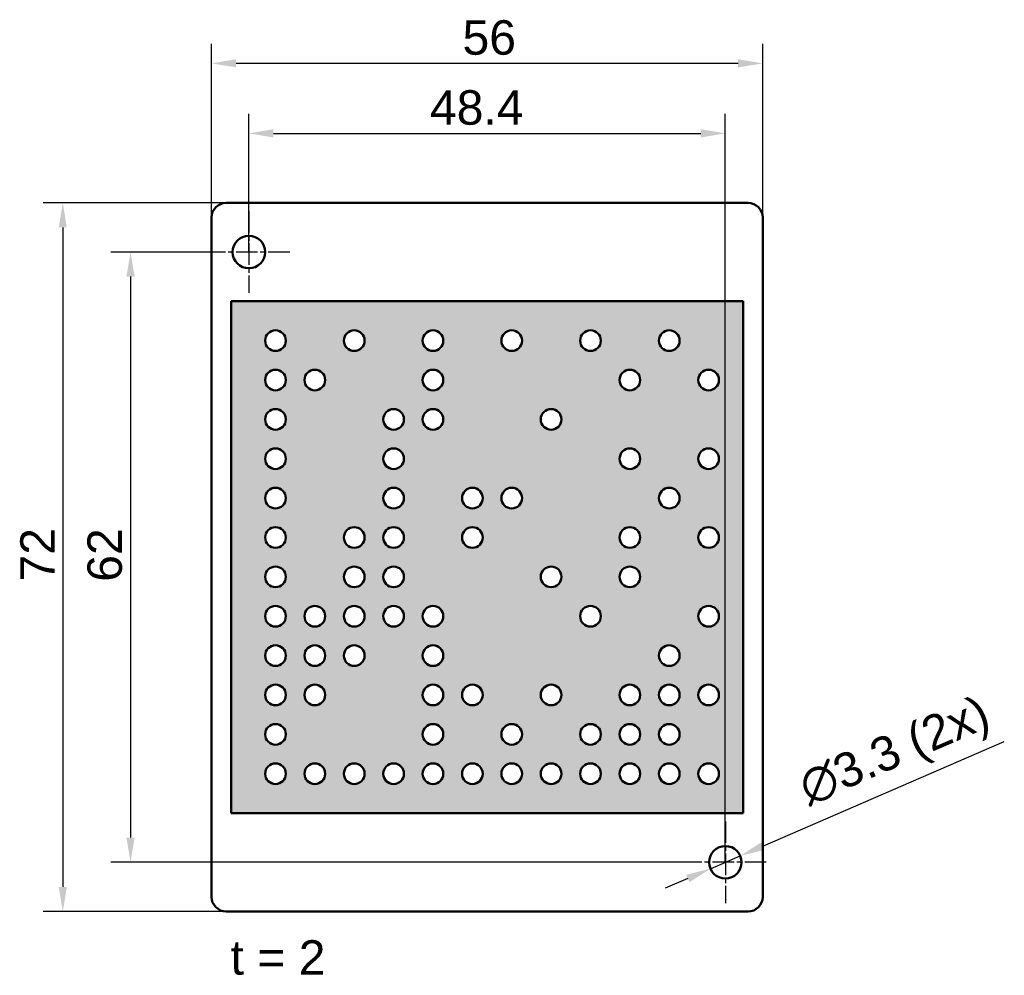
# Model space of a CAD drawing. Header units: millimetres. Extents: x 57 to 157, y 35 to 132.
import ezdxf

# ---------------------------------------------------------------- set-up
doc = ezdxf.new("R2010")
doc.units = ezdxf.units.MM
doc.linetypes.add('CHAIN', pattern=[0.3543, 0.2362, -0.0295, 0.0591, -0.0295])
for name, color, linetype, lineweight in [('Bemaßungen(DIN)', 179, 'Continuous', 25), ('Mittelpunktmarkierung(DIN)', 179, 'Continuous', 25), ('Schraffur', 179, 'Continuous', 9), ('Sichtbare Kanten(DIN)', 179, 'Continuous', 50), ('Skizziergeometrie(DIN)', 179, 'Continuous', 50), ('Symbole(DIN)', 179, 'Continuous', 25)]:
    doc.layers.add(name, color=color, linetype=linetype, lineweight=lineweight)
doc.styles.add('Aktuell-DIN', font='arial.ttf')
doc.styles.add('STANDARD-BSI~0', font='arial.ttf')
doc.dimstyles.new('Katalogzeichnungen', dxfattribs={"dimtxt": 3.5, "dimasz": 2.5, "dimexe": 2, "dimexo": 0, "dimgap": 0.8, "dimtad": 1, "dimrnd": 1e-08, "dimdsep": 46, "dimtxsty": 'STANDARD-BSI~0', "dimcen": 0.09, "dimdle": 10, "dimclrd": 250, "dimclre": 250, "dimclrt": 250, "dimazin": 2, "dimtfac": 1, "dimtmove": 0, "dimatfit": 3, "dimfxl": 1, "dimtolj": 1, "dimtzin": 0, "dimlwd": 25, "dimlwe": 25, "dimarcsym": 0})

# ---------------------------------------------------------------- blocks, each defined once
blk = doc.blocks.new('*D18')
at = {"layer": 'Bemaßungen(DIN)', "color": 250, "linetype": 'Continuous', "lineweight": 25}
for p, q in [((80.31, 108.56), (80.31, 122.62)), ((128.71, 46.56), (128.71, 122.62)), ((82.81, 120.62), (126.21, 120.62))]:
    blk.add_line(p, q, dxfattribs=at)
at = {"layer": 'Bemaßungen(DIN)', "color": 250, "linetype": 'Continuous'}
for points in [[(82.81, 121.04), (82.81, 120.2), (80.31, 120.62)], [(126.21, 121.04), (126.21, 120.2), (128.71, 120.62)]]:
    blk.add_solid(points, dxfattribs=at)
at = {"layer": 'Defpoints', "color": 0, "linetype": 'Continuous'}
for p in [(128.71, 120.62), (80.31, 108.56), (128.71, 46.56)]:
    blk.add_point(p, dxfattribs=at)
at = {"layer": 'Bemaßungen(DIN)', "color": 250, "linetype": 'Continuous', "lineweight": 25, "insert": (98.7, 125), "char_height": 3.5, "attachment_point": 1, "style": 'STANDARD-BSI~0'}
blk.add_mtext('\\A1;48.4', dxfattribs=at)
blk = doc.blocks.new('*D19')
at = {"layer": 'Bemaßungen(DIN)', "color": 250, "linetype": 'Continuous', "lineweight": 25}
for p, q in [((76.16, 108.56), (66.29, 108.56)), ((68.29, 106.06), (68.29, 49.06)), ((124.56, 46.56), (66.29, 46.56))]:
    blk.add_line(p, q, dxfattribs=at)
at = {"layer": 'Bemaßungen(DIN)', "color": 250, "linetype": 'Continuous'}
for points in [[(67.87, 106.06), (68.7, 106.06), (68.29, 108.56)], [(67.87, 49.06), (68.7, 49.06), (68.29, 46.56)]]:
    blk.add_solid(points, dxfattribs=at)
at = {"layer": 'Defpoints', "color": 0, "linetype": 'Continuous'}
for p in [(76.16, 108.56), (68.29, 46.56), (124.56, 46.56)]:
    blk.add_point(p, dxfattribs=at)
at = {"layer": 'Bemaßungen(DIN)', "color": 250, "linetype": 'Continuous', "lineweight": 25, "insert": (63.91, 75.06), "char_height": 3.5, "attachment_point": 1, "rotation": 90, "style": 'STANDARD-BSI~0'}
blk.add_mtext('\\A1;62', dxfattribs=at)
blk = doc.blocks.new('*D20')
at = {"layer": 'Bemaßungen(DIN)', "color": 250, "linetype": 'Continuous', "lineweight": 25}
for p, q in [((132.52, 48.21), (157.05, 58.82)), ((127.2, 45.9), (130.23, 47.21)), ((124.9, 44.91), (122.61, 43.92))]:
    blk.add_line(p, q, dxfattribs=at)
at = {"layer": 'Bemaßungen(DIN)', "color": 250, "linetype": 'Continuous'}
for points in [[(132.36, 48.59), (132.69, 47.82), (130.23, 47.21)], [(124.74, 45.29), (125.07, 44.53), (127.2, 45.9)]]:
    blk.add_solid(points, dxfattribs=at)
at = {"layer": 'Defpoints', "color": 0, "linetype": 'Continuous'}
for p in [(130.23, 47.21), (127.2, 45.9)]:
    blk.add_point(p, dxfattribs=at)
at = {"layer": 'Bemaßungen(DIN)', "color": 250, "linetype": 'Continuous', "lineweight": 25, "insert": (135.79, 55.57), "char_height": 3.5, "attachment_point": 1, "rotation": 23.3968, "style": 'STANDARD-BSI~0'}
blk.add_mtext('\\A1;\\fArial|b0|i0;∅3.3 (2x)', dxfattribs=at)
blk = doc.blocks.new('*D21')
at = {"layer": 'Bemaßungen(DIN)', "color": 250, "linetype": 'Continuous', "lineweight": 25}
for p, q in [((76.51, 112.06), (76.51, 129.73)), ((132.51, 112.06), (132.51, 129.73)), ((130.01, 127.73), (79.01, 127.73))]:
    blk.add_line(p, q, dxfattribs=at)
at = {"layer": 'Bemaßungen(DIN)', "color": 250, "linetype": 'Continuous'}
for points in [[(79.01, 128.15), (79.01, 127.32), (76.51, 127.73)], [(130.01, 128.15), (130.01, 127.32), (132.51, 127.73)]]:
    blk.add_solid(points, dxfattribs=at)
at = {"layer": 'Defpoints', "color": 0, "linetype": 'Continuous'}
for p in [(76.51, 127.73), (76.51, 112.06), (132.51, 112.06)]:
    blk.add_point(p, dxfattribs=at)
at = {"layer": 'Bemaßungen(DIN)', "color": 250, "linetype": 'Continuous', "lineweight": 25, "insert": (102.01, 132.11), "char_height": 3.5, "attachment_point": 1, "style": 'STANDARD-BSI~0'}
blk.add_mtext('\\A1;56', dxfattribs=at)
blk = doc.blocks.new('*D22')
at = {"layer": 'Bemaßungen(DIN)', "color": 250, "linetype": 'Continuous', "lineweight": 25}
for p, q in [((78.01, 113.56), (59.41, 113.56)), ((61.41, 111.06), (61.41, 44.06)), ((78.01, 41.56), (59.41, 41.56))]:
    blk.add_line(p, q, dxfattribs=at)
at = {"layer": 'Bemaßungen(DIN)', "color": 250, "linetype": 'Continuous'}
for points in [[(60.99, 111.06), (61.82, 111.06), (61.41, 113.56)], [(60.99, 44.06), (61.82, 44.06), (61.41, 41.56)]]:
    blk.add_solid(points, dxfattribs=at)
at = {"layer": 'Defpoints', "color": 0, "linetype": 'Continuous'}
for p in [(78.01, 113.56), (61.41, 41.56), (78.01, 41.56)]:
    blk.add_point(p, dxfattribs=at)
at = {"layer": 'Bemaßungen(DIN)', "color": 250, "linetype": 'Continuous', "lineweight": 25, "insert": (57.09, 75.08), "char_height": 3.5, "attachment_point": 1, "rotation": 90, "style": 'STANDARD-BSI~0'}
blk.add_mtext('\\A1;72', dxfattribs=at)

msp = doc.modelspace()

# ---------------------------------------------------------------- hatches: boundary and pattern name
at = {"layer": 'Schraffur'}
h = msp.add_hatch(color=7, dxfattribs=at)
edge = h.paths.add_edge_path(flags=0)
edge.add_arc((119.013, 75.558), 1.05, 0, 360)
edge = h.paths.add_edge_path(flags=0)
edge.add_arc((115.013, 71.558), 1.05, 0, 360)
edge = h.paths.add_edge_path(flags=0)
edge.add_arc((111.013, 63.558), 1.05, 0, 360)
edge = h.paths.add_edge_path(flags=0)
edge.add_arc((107.013, 59.558), 1.05, 0, 360)
edge = h.paths.add_edge_path(flags=0)
edge.add_arc((103.013, 63.558), 1.05, 0, 360)
edge = h.paths.add_edge_path(flags=0)
edge.add_arc((99.013, 67.558), 1.05, 0, 360)
edge = h.paths.add_edge_path(flags=0)
edge.add_arc((99.013, 63.558), 1.05, 0, 360)
edge = h.paths.add_edge_path(flags=0)
edge.add_arc((95.013, 83.558), 1.05, 0, 360)
edge = h.paths.add_edge_path(flags=0)
edge.add_arc((95.013, 87.558), 1.05, 0, 360)
edge = h.paths.add_edge_path(flags=0)
edge.add_arc((95.013, 91.558), 1.05, 0, 360)
edge = h.paths.add_edge_path(flags=0)
edge.add_arc((91.013, 79.558), 1.05, 0, 360)
edge = h.paths.add_edge_path(flags=0)
edge.add_arc((91.013, 67.558), 1.05, 0, 360)
edge = h.paths.add_edge_path(flags=0)
edge.add_arc((91.013, 71.558), 1.05, 0, 360)
edge = h.paths.add_edge_path(flags=0)
edge.add_arc((87.013, 95.558), 1.05, 0, 360)
edge = h.paths.add_edge_path(flags=0)
edge.add_arc((99.013, 99.558), 1.05, 0, 360)
edge = h.paths.add_edge_path(flags=0)
edge.add_arc((83.013, 99.558), 1.05, 0, 360)
edge = h.paths.add_edge_path(flags=0)
edge.add_arc((127.013, 55.558), 1.05, 0, 360)
edge = h.paths.add_edge_path(flags=0)
edge.add_arc((83.013, 91.558), 1.05, 0, 360)
edge = h.paths.add_edge_path(flags=0)
edge.add_arc((123.013, 63.558), 1.05, 0, 360)
edge = h.paths.add_edge_path(flags=0)
edge.add_arc((119.013, 55.558), 1.05, 0, 360)
edge = h.paths.add_edge_path(flags=0)
edge.add_arc((119.013, 63.558), 1.05, 0, 360)
edge = h.paths.add_edge_path(flags=0)
edge.add_arc((123.013, 59.558), 1.05, 0, 360)
edge = h.paths.add_edge_path(flags=0)
edge.add_arc((127.013, 79.558), 1.05, 0, 360)
edge = h.paths.add_edge_path(flags=0)
edge.add_arc((127.013, 95.558), 1.05, 0, 360)
edge = h.paths.add_edge_path(flags=0)
edge.add_arc((119.013, 95.558), 1.05, 0, 360)
edge = h.paths.add_edge_path(flags=0)
edge.add_arc((123.013, 83.558), 1.05, 0, 360)
edge = h.paths.add_edge_path(flags=0)
edge.add_arc((127.013, 87.558), 1.05, 0, 360)
edge = h.paths.add_edge_path(flags=0)
edge.add_arc((95.013, 55.558), 1.05, 0, 360)
edge = h.paths.add_edge_path(flags=0)
edge.add_arc((83.013, 75.558), 1.05, 0, 360)
edge = h.paths.add_edge_path(flags=0)
edge.add_arc((83.013, 83.558), 1.05, 0, 360)
edge = h.paths.add_edge_path(flags=0)
edge.add_arc((83.013, 67.558), 1.05, 0, 360)
edge = h.paths.add_edge_path(flags=0)
edge.add_arc((83.013, 59.558), 1.05, 0, 360)
edge = h.paths.add_edge_path(flags=0)
edge.add_arc((87.013, 67.558), 1.05, 0, 360)
edge = h.paths.add_edge_path(flags=0)
edge.add_arc((123.013, 67.558), 1.05, 0, 360)
edge = h.paths.add_edge_path(flags=0)
edge.add_arc((127.013, 63.558), 1.05, 0, 360)
edge = h.paths.add_edge_path(flags=0)
edge.add_arc((107.013, 99.558), 1.05, 0, 360)
edge = h.paths.add_edge_path(flags=0)
edge.add_arc((115.013, 99.558), 1.05, 0, 360)
edge = h.paths.add_edge_path(flags=0)
edge.add_arc((123.013, 99.558), 1.05, 0, 360)
edge = h.paths.add_edge_path(flags=0)
edge.add_arc((99.013, 95.558), 1.05, 0, 360)
edge = h.paths.add_edge_path(flags=0)
edge.add_arc((99.013, 91.558), 1.05, 0, 360)
edge = h.paths.add_edge_path(flags=0)
edge.add_arc((111.013, 91.558), 1.05, 0, 360)
edge = h.paths.add_edge_path(flags=0)
edge.add_arc((127.013, 71.558), 1.05, 0, 360)
edge = h.paths.add_edge_path(flags=0)
edge.add_arc((119.013, 87.558), 1.05, 0, 360)
edge = h.paths.add_edge_path(flags=0)
edge.add_arc((103.013, 83.558), 1.05, 0, 360)
edge = h.paths.add_edge_path(flags=0)
edge.add_arc((107.013, 83.558), 1.05, 0, 360)
edge = h.paths.add_edge_path(flags=0)
edge.add_arc((91.013, 99.558), 1.05, 0, 360)
edge = h.paths.add_edge_path(flags=0)
edge.add_arc((123.013, 55.558), 1.05, 0, 360)
edge = h.paths.add_edge_path(flags=0)
edge.add_arc((83.013, 55.558), 1.05, 0, 360)
edge = h.paths.add_edge_path(flags=0)
edge.add_arc((83.013, 63.558), 1.05, 0, 360)
edge = h.paths.add_edge_path(flags=0)
edge.add_arc((83.013, 71.558), 1.05, 0, 360)
edge = h.paths.add_edge_path(flags=0)
edge.add_arc((83.013, 79.558), 1.05, 0, 360)
edge = h.paths.add_edge_path(flags=0)
edge.add_arc((83.013, 87.558), 1.05, 0, 360)
edge = h.paths.add_edge_path(flags=0)
edge.add_arc((83.013, 95.558), 1.05, 0, 360)
edge = h.paths.add_edge_path(flags=0)
edge.add_arc((119.013, 79.558), 1.05, 0, 360)
edge = h.paths.add_edge_path(flags=0)
edge.add_arc((111.013, 55.558), 1.05, 0, 360)
edge = h.paths.add_edge_path(flags=0)
edge.add_arc((103.013, 55.558), 1.05, 0, 360)
edge = h.paths.add_edge_path(flags=0)
edge.add_arc((115.013, 59.558), 1.05, 0, 360)
edge = h.paths.add_edge_path(flags=0)
edge.add_arc((119.013, 59.558), 1.05, 0, 360)
edge = h.paths.add_edge_path(flags=0)
edge.add_arc((99.013, 59.558), 1.05, 0, 360)
edge = h.paths.add_edge_path(flags=0)
edge.add_arc((87.013, 55.558), 1.05, 0, 360)
edge = h.paths.add_edge_path(flags=0)
edge.add_arc((99.013, 71.558), 1.05, 0, 360)
edge = h.paths.add_edge_path(flags=0)
edge.add_arc((91.013, 75.558), 1.05, 0, 360)
edge = h.paths.add_edge_path(flags=0)
edge.add_arc((95.013, 75.558), 1.05, 0, 360)
edge = h.paths.add_edge_path(flags=0)
edge.add_arc((111.013, 75.558), 1.05, 0, 360)
edge = h.paths.add_edge_path(flags=0)
edge.add_arc((103.013, 79.558), 1.05, 0, 360)
edge = h.paths.add_edge_path(flags=0)
edge.add_arc((95.013, 79.558), 1.05, 0, 360)
edge = h.paths.add_edge_path(flags=0)
edge.add_arc((95.013, 71.558), 1.05, 0, 360)
edge = h.paths.add_edge_path(flags=0)
edge.add_arc((87.013, 71.558), 1.05, 0, 360)
edge = h.paths.add_edge_path(flags=0)
edge.add_arc((87.013, 63.558), 1.05, 0, 360)
edge = h.paths.add_edge_path(flags=0)
edge.add_arc((115.013, 55.558), 1.05, 0, 360)
edge = h.paths.add_edge_path(flags=0)
edge.add_arc((107.013, 55.558), 1.05, 0, 360)
edge = h.paths.add_edge_path(flags=0)
edge.add_arc((99.013, 55.558), 1.05, 0, 360)
edge = h.paths.add_edge_path(flags=0)
edge.add_arc((91.013, 55.558), 1.05, 0, 360)
h.paths.add_polyline_path([(78.513, 103.558), (78.513, 51.558), (130.513, 51.558), (130.513, 103.558)])

# ---------------------------------------------------------------- linework, layer by layer
at = {"layer": 'Mittelpunktmarkierung(DIN)', "linetype": 'CHAIN', "ltscale": 9.222921}
for p, q in [((80.313, 112.708), (80.313, 104.408)), ((84.463, 108.558), (76.163, 108.558)), ((128.713, 50.708), (128.713, 42.408)), ((132.863, 46.558), (124.563, 46.558))]:
    msp.add_line(p, q, dxfattribs=at)
at = {"layer": 'Sichtbare Kanten(DIN)'}
for p, q in [((131.013, 113.558), (78.013, 113.558)), ((76.513, 112.058), (76.513, 43.058)), ((132.513, 43.058), (132.513, 112.058)), ((78.513, 51.558), (78.513, 103.558)), ((78.513, 103.558), (130.513, 103.558)), ((130.513, 103.558), (130.513, 51.558)), ((130.513, 51.558), (78.513, 51.558)), ((78.013, 41.558), (131.013, 41.558))]:
    msp.add_line(p, q, dxfattribs=at)
for centre, radius in [((80.313, 108.558), 1.65), ((83.013, 99.558), 1.05), ((91.013, 99.558), 1.05), ((99.013, 99.558), 1.05), ((107.013, 99.558), 1.05), ((115.013, 99.558), 1.05), ((123.013, 99.558), 1.05), ((83.013, 95.558), 1.05), ((87.013, 95.558), 1.05), ((99.013, 95.558), 1.05), ((119.013, 95.558), 1.05), ((127.013, 95.558), 1.05), ((83.013, 91.558), 1.05), ((95.013, 91.558), 1.05), ((99.013, 91.558), 1.05), ((111.013, 91.558), 1.05), ((83.013, 87.558), 1.05), ((95.013, 87.558), 1.05), ((119.013, 87.558), 1.05), ((127.013, 87.558), 1.05), ((83.013, 83.558), 1.05), ((95.013, 83.558), 1.05), ((103.013, 83.558), 1.05), ((107.013, 83.558), 1.05), ((123.013, 83.558), 1.05), ((83.013, 79.558), 1.05), ((91.013, 79.558), 1.05), ((95.013, 79.558), 1.05), ((103.013, 79.558), 1.05), ((119.013, 79.558), 1.05), ((127.013, 79.558), 1.05), ((83.013, 75.558), 1.05), ((91.013, 75.558), 1.05), ((95.013, 75.558), 1.05), ((111.013, 75.558), 1.05), ((119.013, 75.558), 1.05), ((83.013, 71.558), 1.05), ((87.013, 71.558), 1.05), ((91.013, 71.558), 1.05), ((95.013, 71.558), 1.05), ((99.013, 71.558), 1.05), ((115.013, 71.558), 1.05), ((127.013, 71.558), 1.05), ((83.013, 67.558), 1.05), ((87.013, 67.558), 1.05), ((91.013, 67.558), 1.05), ((99.013, 67.558), 1.05), ((123.013, 67.558), 1.05), ((83.013, 63.558), 1.05), ((87.013, 63.558), 1.05), ((99.013, 63.558), 1.05), ((103.013, 63.558), 1.05), ((111.013, 63.558), 1.05), ((119.013, 63.558), 1.05), ((123.013, 63.558), 1.05), ((127.013, 63.558), 1.05), ((83.013, 59.558), 1.05), ((99.013, 59.558), 1.05), ((107.013, 59.558), 1.05), ((115.013, 59.558), 1.05), ((119.013, 59.558), 1.05), ((123.013, 59.558), 1.05), ((83.013, 55.558), 1.05), ((87.013, 55.558), 1.05), ((91.013, 55.558), 1.05), ((95.013, 55.558), 1.05), ((99.013, 55.558), 1.05), ((103.013, 55.558), 1.05), ((107.013, 55.558), 1.05), ((111.013, 55.558), 1.05), ((115.013, 55.558), 1.05), ((119.013, 55.558), 1.05), ((123.013, 55.558), 1.05), ((127.013, 55.558), 1.05), ((128.713, 46.558), 1.65)]:
    msp.add_circle(centre, radius, dxfattribs=at)
for centre, start, end in [((78.013, 112.058), 90, 180), ((131.013, 112.058), 0, 90), ((78.013, 43.058), 180, 270), ((131.013, 43.058), 270, 0)]:
    msp.add_arc(centre, 1.5, start, end, dxfattribs=at)
at = {"layer": 'Skizziergeometrie(DIN)', "color": 7}
for p, q in [((78.513, 103.558), (130.513, 103.558)), ((78.513, 51.558), (78.513, 103.558)), ((130.513, 103.558), (130.513, 51.558)), ((130.513, 51.558), (78.513, 51.558))]:
    msp.add_line(p, q, dxfattribs=at)

# ---------------------------------------------------------------- texts
at = {"layer": 'Symbole(DIN)', "color": 7, "insert": (78.444, 38.636), "char_height": 3.5, "width": 9.64634, "attachment_point": 1, "style": 'Aktuell-DIN'}
msp.add_mtext('\\fArial|b0|i0;t = 2', dxfattribs=at)

# ---------------------------------------------------------------- dimensions: what is measured, and where the dimension line sits
at = {"layer": 'Bemaßungen(DIN)', "color": 250, "linetype": 'Continuous', "lineweight": 25}
for base, p1, p2, angle, picture, middle in [((76.513, 127.733), (132.513, 112.058), (76.513, 112.058), 180, '*D21', (104.513, 127.733)), ((128.713, 120.621), (80.313, 108.558), (128.713, 46.558), 180, '*D18', (103.313, 120.621)), ((61.406, 41.558), (78.013, 113.558), (78.013, 41.558), 90, '*D22', (61.406, 77.558)), ((68.285, 46.558), (76.163, 108.558), (124.563, 46.558), 90, '*D19', (68.285, 77.558))]:
    dim = msp.add_linear_dim(base=base, p1=p1, p2=p2, angle=angle, dimstyle='Katalogzeichnungen', override={"dimgap": 0.8, "dimdec": 2, "dimtol": 0, "dimlim": 0, "dimtp": 0, "dimtm": 0, "dimtdec": 2, "dimtofl": 0, "dimatfit": 1}, dxfattribs=at)
    dim.commit()
    dim.dimension.update_dxf_attribs({"geometry": picture, "text_midpoint": middle, "dimtype": 160})
dim = msp.add_diameter_dim_2p(p1=(127.198, 45.903), p2=(130.227, 47.213), text='\\fArial|b0|i0;<> (2x)', dimstyle='Katalogzeichnungen', override={"dimgap": 0.8, "dimdec": 2, "dimlfac": 1, "dimtol": 0, "dimlim": 0, "dimtp": 0, "dimtm": 0, "dimtdec": 2, "dimatfit": 2}, dxfattribs=at)
dim.commit()
dim.dimension.update_dxf_attribs({"geometry": '*D20', "text_midpoint": (147.135, 54.529), "dimtype": 163})

doc.saveas('drawing.dxf')
